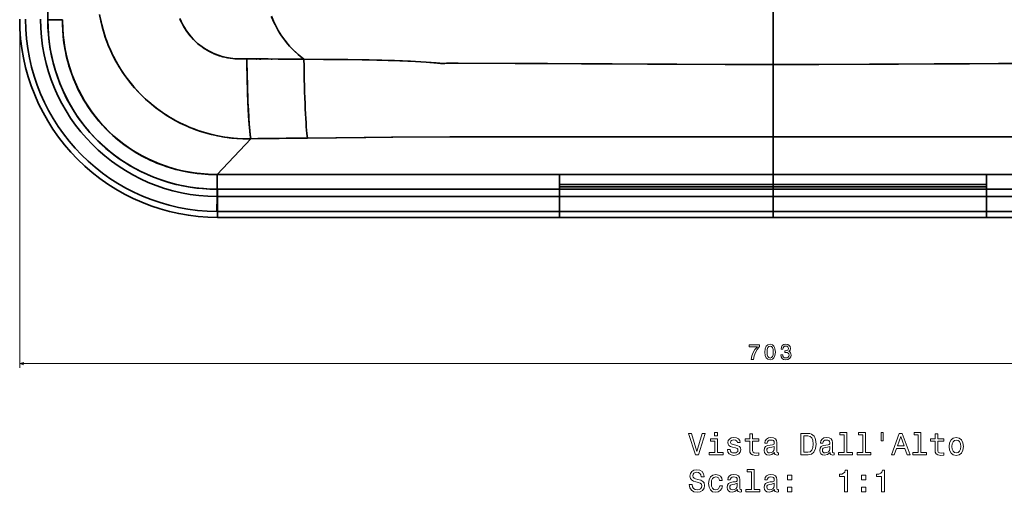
# Model space of a CAD drawing. Extents: x 242 to 1927, y 99 to 1406.
# Tile 1 of 11: x 242 to 703, y 99 to 320. Entities that reach past the tile are written whole.
import ezdxf

# ---------------------------------------------------------------- set-up
doc = ezdxf.new("R2010")
doc.units = 0

msp = doc.modelspace()

# ---------------------------------------------------------------- linework, layer by layer
at = {"color": 7, "lineweight": 35}
for p, q in [((254.83, 420.5), (254.83, 320.06)), ((254.83, 320.06), (254.83, 420.5)), ((594.5, 381.17), (594.5, 299.15)), ((594.5, 381.17), (594.5, 299.15)), ((594.5, 299.15), (594.5, 265.34)), ((594.5, 265.34), (594.5, 299.15)), ((349.87, 264.4), (334.1, 247.71)), ((334.1, 247.71), (349.87, 264.4)), ((334.1, 247.71), (494.5, 247.71)), ((334.1, 247.71), (494.5, 247.71)), ((334.1, 247.65), (494.5, 247.65)), ((494.5, 247.65), (334.1, 247.65)), ((494.5, 247.71), (594.5, 247.71)), ((494.5, 247.71), (594.5, 247.71)), ((594.5, 247.65), (494.5, 247.65)), ((494.5, 247.65), (594.5, 247.65)), ((594.5, 247.71), (694.5, 247.71)), ((694.5, 247.71), (594.5, 247.71)), ((694.5, 247.65), (594.5, 247.65)), ((694.5, 247.65), (594.5, 247.65)), ((694.5, 247.71), (854.9, 247.71)), ((854.9, 247.71), (694.5, 247.71)), ((854.9, 247.65), (694.5, 247.65)), ((854.9, 247.65), (694.5, 247.65)), ((494.5, 240.83), (334.35, 240.83)), ((334.35, 240.83), (494.5, 240.83)), ((494.5, 243.04), (594.5, 243.04)), ((594.5, 243.04), (494.5, 243.04)), ((494.5, 241.92), (594.5, 241.92)), ((594.5, 241.92), (494.5, 241.92)), ((494.5, 240.83), (594.5, 240.83)), ((594.5, 240.83), (494.5, 240.83)), ((694.5, 243.04), (594.5, 243.04)), ((594.5, 243.04), (694.5, 243.04)), ((694.5, 241.92), (594.5, 241.92)), ((594.5, 241.92), (694.5, 241.92)), ((594.5, 240.83), (694.5, 240.83)), ((694.5, 240.83), (594.5, 240.83)), ((854.65, 240.83), (694.5, 240.83)), ((854.65, 240.83), (694.5, 240.83)), ((334.35, 237.4), (494.5, 237.41)), ((334.35, 237.4), (494.5, 237.4)), ((494.5, 237.41), (594.5, 237.41)), ((494.5, 237.41), (594.5, 237.41)), ((694.5, 237.41), (594.5, 237.41)), ((694.5, 237.41), (594.5, 237.41)), ((694.5, 237.41), (854.65, 237.4)), ((854.65, 237.4), (694.5, 237.4)), ((334.35, 230.41), (494.5, 230.41)), ((334.35, 230.41), (494.5, 230.41)), ((334.35, 227.65), (494.5, 227.65)), ((494.5, 227.65), (334.35, 227.65)), ((494.5, 230.41), (594.5, 230.41)), ((494.5, 230.41), (594.5, 230.41)), ((494.5, 227.65), (594.5, 227.65)), ((494.5, 227.65), (594.5, 227.65)), ((694.5, 230.41), (594.5, 230.41)), ((694.5, 230.41), (594.5, 230.41)), ((694.5, 227.65), (594.5, 227.65)), ((694.5, 227.65), (594.5, 227.65)), ((854.65, 230.41), (694.5, 230.41)), ((854.65, 230.41), (694.5, 230.41)), ((854.65, 227.65), (694.5, 227.65)), ((694.5, 227.65), (854.65, 227.65))]:
    msp.add_line(p, q, dxfattribs=at)
at = {"color": 7, "lineweight": 13}
for p, q in [((241.65, 318.34), (241.65, 157.23)), ((241.65, 159.23), (944.58, 159.23))]:
    msp.add_line(p, q, dxfattribs=at)
at = {"color": 7, "lineweight": 35, "ltscale": 0.17058}
msp.add_line((254.83, 320.06), (261.66, 320.06), dxfattribs=at)
at = {"color": 7, "lineweight": 35, "ltscale": 0.17057}
msp.add_line((261.66, 320.06), (254.83, 320.06), dxfattribs=at)
at = {"color": 7, "lineweight": 35, "ltscale": 0.00085768}
for p, q in [((261.66, 320.06), (261.66, 320.09)), ((261.66, 320.09), (261.66, 320.06))]:
    msp.add_line(p, q, dxfattribs=at)
at = {"color": 7, "lineweight": 35, "ltscale": 0.001772}
for p, q in [((261.66, 320.06), (261.72, 320.03)), ((261.72, 320.03), (261.66, 320.06))]:
    msp.add_line(p, q, dxfattribs=at)
at = {"color": 7, "lineweight": 35, "ltscale": 0.001255}
msp.add_line((261.72, 320.08), (261.72, 320.03), dxfattribs=at)
msp.add_line((261.72, 320.08), (261.72, 320.03), dxfattribs=at)
at = {"color": 7, "lineweight": 35, "ltscale": 0.006035}
msp.add_line((352.48, 301.68), (352.72, 301.63), dxfattribs=at)
at = {"color": 7, "lineweight": 35, "ltscale": 0.005869}
msp.add_line((352.72, 301.63), (352.49, 301.68), dxfattribs=at)
at = {"color": 7, "lineweight": 35, "ltscale": 0.013504}
msp.add_line((354.53, 301.59), (353.99, 301.67), dxfattribs=at)
at = {"color": 7, "lineweight": 35, "ltscale": 0.013564}
msp.add_line((353.99, 301.67), (354.53, 301.59), dxfattribs=at)
at = {"color": 7, "lineweight": 35, "ltscale": 0.008282}
msp.add_line((359.83, 301.61), (359.5, 301.62), dxfattribs=at)
at = {"color": 7, "lineweight": 35, "ltscale": 0.007965}
msp.add_line((359.52, 301.62), (359.84, 301.61), dxfattribs=at)
at = {"color": 7, "lineweight": 35, "ltscale": 0.440666}
for p, q in [((594.5, 265.34), (594.5, 247.71)), ((594.5, 247.71), (594.5, 265.34))]:
    msp.add_line(p, q, dxfattribs=at)
at = {"color": 7, "lineweight": 35, "ltscale": 0.001128}
msp.add_line((334.05, 247.71), (334.1, 247.71), dxfattribs=at)
at = {"color": 7, "lineweight": 35, "ltscale": 0.001497}
msp.add_line((334.05, 247.71), (334.06, 247.65), dxfattribs=at)
at = {"color": 7, "lineweight": 35, "ltscale": 0.000563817}
msp.add_line((334.05, 247.71), (334.08, 247.71), dxfattribs=at)
at = {"color": 7, "lineweight": 35, "ltscale": 0.001504}
msp.add_line((334.06, 247.65), (334.05, 247.71), dxfattribs=at)
at = {"color": 7, "lineweight": 35, "ltscale": 0.170603}
msp.add_line((334.06, 240.83), (334.06, 247.65), dxfattribs=at)
at = {"color": 7, "lineweight": 35, "ltscale": 0.000972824}
for p, q in [((334.06, 247.65), (334.1, 247.65)), ((334.1, 247.65), (334.06, 247.65))]:
    msp.add_line(p, q, dxfattribs=at)
at = {"color": 7, "lineweight": 35, "ltscale": 0.170599}
msp.add_line((334.06, 247.65), (334.06, 240.83), dxfattribs=at)
at = {"color": 7, "lineweight": 35, "ltscale": 0.001474}
msp.add_line((334.1, 247.71), (334.1, 247.65), dxfattribs=at)
at = {"color": 7, "lineweight": 35, "ltscale": 0.001475}
msp.add_line((334.1, 247.65), (334.1, 247.71), dxfattribs=at)
at = {"color": 7, "lineweight": 35, "ltscale": 0.001472}
for p, q in [((494.5, 247.71), (494.5, 247.65)), ((694.5, 247.71), (694.5, 247.65))]:
    msp.add_line(p, q, dxfattribs=at)
at = {"color": 7, "lineweight": 35, "ltscale": 0.001484}
for p, q in [((494.5, 247.71), (494.5, 247.65)), ((694.5, 247.71), (694.5, 247.65))]:
    msp.add_line(p, q, dxfattribs=at)
at = {"color": 7, "lineweight": 35, "ltscale": 0.115454}
for p, q in [((494.5, 247.65), (494.5, 243.04)), ((694.5, 247.65), (694.5, 243.04))]:
    msp.add_line(p, q, dxfattribs=at)
at = {"color": 7, "lineweight": 35, "ltscale": 0.115463}
for p, q in [((494.5, 243.04), (494.5, 247.65)), ((694.5, 243.04), (694.5, 247.65))]:
    msp.add_line(p, q, dxfattribs=at)
at = {"color": 7, "lineweight": 35, "ltscale": 0.001483}
for p, q in [((594.5, 247.71), (594.5, 247.65)), ((594.5, 247.65), (594.5, 247.71))]:
    msp.add_line(p, q, dxfattribs=at)
at = {"color": 7, "lineweight": 35, "ltscale": 0.115455}
for p, q in [((594.5, 243.04), (594.5, 247.65)), ((594.5, 247.65), (594.5, 243.04))]:
    msp.add_line(p, q, dxfattribs=at)
at = {"color": 7, "lineweight": 35, "ltscale": 0.007191}
for p, q in [((334.35, 240.83), (334.06, 240.83)), ((334.06, 240.83), (334.35, 240.83)), ((334.06, 237.41), (334.35, 237.41))]:
    msp.add_line(p, q, dxfattribs=at)
at = {"color": 7, "lineweight": 35, "ltscale": 0.085596}
for p, q in [((334.06, 240.83), (334.06, 237.41)), ((334.06, 237.41), (334.06, 240.83))]:
    msp.add_line(p, q, dxfattribs=at)
at = {"color": 7, "lineweight": 35, "ltscale": 0.085612}
for p, q in [((334.35, 237.4), (334.35, 240.83)), ((334.35, 240.83), (334.35, 237.4))]:
    msp.add_line(p, q, dxfattribs=at)
at = {"color": 7, "lineweight": 35, "ltscale": 0.027937}
for p, q in [((494.5, 243.04), (494.5, 241.92)), ((594.5, 241.92), (594.5, 243.04)), ((594.5, 243.04), (594.5, 241.92)), ((694.5, 243.04), (694.5, 241.92))]:
    msp.add_line(p, q, dxfattribs=at)
at = {"color": 7, "lineweight": 35, "ltscale": 0.027936}
for p, q in [((494.5, 241.92), (494.5, 243.04)), ((694.5, 241.92), (694.5, 243.04))]:
    msp.add_line(p, q, dxfattribs=at)
at = {"color": 7, "lineweight": 35, "ltscale": 0.027225}
for p, q in [((494.5, 241.92), (494.5, 240.83)), ((594.5, 240.83), (594.5, 241.92)), ((594.5, 241.92), (594.5, 240.83)), ((694.5, 241.92), (694.5, 240.83))]:
    msp.add_line(p, q, dxfattribs=at)
at = {"color": 7, "lineweight": 35, "ltscale": 0.027214}
for p, q in [((494.5, 240.83), (494.5, 241.92)), ((694.5, 240.83), (694.5, 241.92))]:
    msp.add_line(p, q, dxfattribs=at)
at = {"color": 7, "lineweight": 35, "ltscale": 0.085609}
for p, q in [((494.5, 237.41), (494.5, 240.83)), ((494.5, 240.83), (494.5, 237.41)), ((594.5, 237.41), (594.5, 240.83)), ((594.5, 237.41), (594.5, 240.83)), ((694.5, 240.83), (694.5, 237.41)), ((694.5, 240.83), (694.5, 237.41))]:
    msp.add_line(p, q, dxfattribs=at)
at = {"color": 7, "lineweight": 35, "ltscale": 0.174834}
msp.add_line((334.04, 230.41), (334.06, 237.41), dxfattribs=at)
msp.add_line((334.04, 230.41), (334.06, 237.41), dxfattribs=at)
at = {"color": 7, "lineweight": 35, "ltscale": 0.00719}
msp.add_line((334.06, 237.41), (334.35, 237.4), dxfattribs=at)
at = {"color": 7, "lineweight": 35, "ltscale": 0.174833}
for p, q in [((334.35, 230.41), (334.35, 237.4)), ((334.35, 230.41), (334.35, 237.4)), ((494.5, 230.41), (494.5, 237.4)), ((694.5, 230.41), (694.5, 237.4))]:
    msp.add_line(p, q, dxfattribs=at)
at = {"color": 7, "lineweight": 35, "ltscale": 0.17484}
for p, q in [((494.5, 230.41), (494.5, 237.41)), ((594.5, 230.41), (594.5, 237.41)), ((594.5, 237.41), (594.5, 230.41)), ((694.5, 230.41), (694.5, 237.41))]:
    msp.add_line(p, q, dxfattribs=at)
at = {"color": 7, "lineweight": 35, "ltscale": 0.007796}
for p, q in [((334.04, 230.41), (334.35, 230.41)), ((334.35, 230.41), (334.04, 230.41))]:
    msp.add_line(p, q, dxfattribs=at)
at = {"color": 7, "lineweight": 35, "ltscale": 0.069099}
for p, q in [((334.35, 227.65), (334.35, 230.41)), ((334.35, 227.65), (334.35, 230.41)), ((494.5, 227.65), (494.5, 230.41)), ((494.5, 227.65), (494.5, 230.41)), ((594.5, 227.65), (594.5, 230.41)), ((594.5, 227.65), (594.5, 230.41)), ((694.5, 227.65), (694.5, 230.41)), ((694.5, 227.65), (694.5, 230.41))]:
    msp.add_line(p, q, dxfattribs=at)
at = {"color": 7, "lineweight": 35, "ltscale": 0.069101}
for p, q in [((594.5, 227.65), (594.5, 230.41)), ((594.5, 230.41), (594.5, 227.65))]:
    msp.add_line(p, q, dxfattribs=at)
at = {"color": 7, "lineweight": 35}
for points in [[(254.83, 320.06), (254.91, 316.59), (255.13, 313.13), (255.49, 309.68), (256, 306.25), (256.66, 302.85), (257.47, 299.48), (258.42, 296.14), (259.51, 292.85), (260.75, 289.61), (262.13, 286.42), (263.65, 283.3), (265.33, 280.21), (267.15, 277.19), (269.1, 274.26), (271.18, 271.41), (272.27, 270.03), (273.39, 268.67), (274.54, 267.34), (275.72, 266.03), (276.94, 264.75), (278.18, 263.49), (279.44, 262.27), (280.74, 261.08), (282.06, 259.91), (283.41, 258.78), (285.8, 256.89), (288.26, 255.09), (290.79, 253.39), (293.39, 251.8), (296.05, 250.3), (298.76, 248.92), (301.52, 247.63), (303.15, 246.93), (304.8, 246.27), (308.15, 245.06), (311.54, 244), (314.97, 243.09), (318.44, 242.33), (321.54, 241.79), (324.66, 241.37), (327.78, 241.07), (330.92, 240.89), (334.06, 240.83)], [(334.06, 240.83), (330.67, 240.9), (327.29, 241.11), (323.92, 241.46), (320.56, 241.95), (317.23, 242.58), (313.92, 243.35), (310.66, 244.26), (307.43, 245.3), (304.25, 246.49), (301.13, 247.81), (298.06, 249.26), (295.11, 250.82), (292.22, 252.5), (289.41, 254.3), (286.69, 256.22), (284.04, 258.26), (281.49, 260.41), (279.03, 262.67), (276.67, 265.03), (274.41, 267.49), (272.26, 270.04), (270.22, 272.69), (268.29, 275.44), (266.47, 278.27), (264.78, 281.18), (263.21, 284.16), (261.78, 287.2), (260.47, 290.3), (259.3, 293.45), (258.26, 296.65), (257.36, 299.9), (256.59, 303.17), (255.97, 306.48), (255.47, 309.85), (255.12, 313.24), (254.9, 316.65), (254.83, 320.06)], [(334.06, 247.65), (333.62, 247.65), (331.22, 247.7), (328.82, 247.81), (327.07, 247.95), (323.92, 248.3), (320.78, 248.78), (317.66, 249.4), (314.93, 250.06), (312.24, 250.82), (310.26, 251.45), (308.3, 252.14), (307.01, 252.63), (304.65, 253.59), (302.77, 254.43), (300.75, 255.41), (298.76, 256.45), (296.36, 257.82), (294.83, 258.76), (293.33, 259.73), (290.59, 261.64), (288.02, 263.62), (287.28, 264.24), (285.29, 265.96), (283.28, 267.84), (281.9, 269.22), (280.56, 270.63), (278.74, 272.68), (277.01, 274.8), (275.35, 276.99), (273.61, 279.5), (273.05, 280.36), (271.38, 283.11), (269.83, 285.92), (268.42, 288.81), (267.57, 290.7), (266.79, 292.61), (266.05, 294.54), (265.37, 296.51), (264.74, 298.5), (264.17, 300.51), (263.83, 301.86), (263.21, 304.57), (262.81, 306.62), (262.48, 308.67), (262.2, 310.74), (261.96, 312.95), (261.79, 315.18), (261.68, 317.76), (261.66, 318.9), (261.66, 320.06)], [(261.66, 320.06), (261.67, 318.36), (261.79, 315.29), (262.03, 312.26), (262.39, 309.25), (262.88, 306.25), (263.49, 303.28), (264.04, 301.03), (264.93, 297.88), (265.69, 295.57), (266.84, 292.48), (267.88, 289.99), (269.26, 287.05), (270.12, 285.37), (271.73, 282.51), (272.88, 280.64), (273.61, 279.5), (275.16, 277.25), (276.8, 275.07), (278.8, 272.61), (280.49, 270.71), (282.23, 268.87), (284.61, 266.58), (286.87, 264.58), (288.39, 263.33), (290.69, 261.57), (292.4, 260.35), (294.81, 258.77), (296.27, 257.87), (297.91, 256.92), (299.62, 255.99), (302.57, 254.53), (304.24, 253.77), (305.92, 253.06), (308.73, 251.98), (311.48, 251.05), (312.99, 250.59), (314.8, 250.09), (317.13, 249.52), (319.92, 248.94), (322.75, 248.46), (324.73, 248.19), (326.72, 247.98), (330.11, 247.74), (332.64, 247.66), (334.06, 247.65)], [(261.72, 320.03), (261.71, 319.35), (261.74, 317.99), (261.86, 315.12), (262.04, 312.78), (262.3, 310.44), (262.63, 308.12), (263.12, 305.36), (263.71, 302.63), (264.4, 299.93), (265.2, 297.26), (266.11, 294.61), (267.1, 292.02), (268.2, 289.47), (269.39, 286.96), (270.68, 284.5), (272.05, 282.12), (273.51, 279.79), (275.07, 277.52), (276.71, 275.3), (278.43, 273.17), (280.22, 271.11), (282.1, 269.11), (284.06, 267.19), (286.08, 265.36), (288.18, 263.6), (290.34, 261.92), (292.57, 260.33), (294.86, 258.82), (297.2, 257.41), (299.61, 256.08), (302.06, 254.85), (304.56, 253.71), (307.11, 252.66), (309.94, 251.63), (312.82, 250.72), (315.73, 249.92), (318.67, 249.25), (321.64, 248.7), (324.63, 248.27), (326.36, 248.08), (328.08, 247.93), (329.86, 247.82), (331.64, 247.74), (333.88, 247.71), (334.05, 247.71)], [(261.72, 320.03), (261.72, 319), (261.79, 316.52), (261.82, 315.8), (262.04, 312.81), (262.38, 309.83), (262.84, 306.88), (263.41, 303.93), (264.18, 300.76), (265.08, 297.63), (266.13, 294.54), (267.3, 291.52), (268.61, 288.56), (270.06, 285.65), (271.61, 282.85), (273.3, 280.12), (275.1, 277.47), (277.01, 274.91), (279.04, 272.45), (281.18, 270.08), (283.43, 267.8), (285.78, 265.62), (288.22, 263.56), (290.38, 261.89), (292.6, 260.31), (294.88, 258.81), (297.64, 257.16), (300.46, 255.63), (303.36, 254.24), (305.47, 253.32), (307.61, 252.47), (309.78, 251.69), (312.42, 250.84), (315.1, 250.09), (317.8, 249.44), (320.52, 248.89), (323.3, 248.45), (326.09, 248.11), (328.89, 247.87), (331, 247.76), (333.92, 247.71), (334.05, 247.71)], [(349.87, 264.4), (347.39, 264.36), (346.26, 264.37), (343.62, 264.5), (341, 264.72), (339.3, 264.92), (337.6, 265.16), (334.4, 265.74), (331.53, 266.38), (328.7, 267.13), (325.92, 268.01), (323.18, 268.99), (321.28, 269.74), (319.42, 270.55), (316.95, 271.72), (314.53, 272.98), (312.18, 274.32), (309.87, 275.77), (307.62, 277.29), (305.44, 278.9), (303.31, 280.6), (301.25, 282.38), (299.26, 284.24), (297.34, 286.18), (295.49, 288.2), (293.71, 290.3), (292.31, 292.09), (290.96, 293.92), (289.67, 295.8), (288.21, 298.11), (286.83, 300.47), (285.55, 302.88), (284.66, 304.71), (283.95, 306.26), (283.28, 307.85), (282.18, 310.68), (281.85, 311.63), (281, 314.24), (280.27, 316.84), (279.63, 319.49), (279.02, 322.59)], [(279.42, 320.5), (280.06, 317.67), (280.85, 314.76), (281.74, 311.93), (282.4, 310.08), (283.13, 308.2), (284.15, 305.81), (285.48, 303.03), (286.27, 301.49), (287.15, 299.91), (288.06, 298.35), (289.81, 295.59), (291.36, 293.36), (293.17, 290.98), (295.06, 288.69), (296.33, 287.27), (298.43, 285.06), (300.63, 282.94), (303.03, 280.83), (304.17, 279.9), (306.3, 278.25), (308.51, 276.68), (310.78, 275.18), (313.5, 273.56), (314.76, 272.86), (316.88, 271.75), (319.05, 270.71), (321.8, 269.53), (324.64, 268.45), (327.14, 267.61), (329.86, 266.81), (331.77, 266.32), (333.7, 265.88), (336.78, 265.3), (339.77, 264.86), (340.43, 264.79), (343.31, 264.52), (346.22, 264.37), (347.55, 264.36), (349.87, 264.4)], [(316.61, 320.69), (317.23, 319.25), (318.02, 317.67), (318.56, 316.71), (319.13, 315.76), (319.74, 314.84), (320.79, 313.4), (321.91, 312.03), (323.1, 310.75), (324.35, 309.55), (325.7, 308.4), (327.12, 307.33), (328.62, 306.33), (330.17, 305.43), (331.75, 304.63), (333.4, 303.92), (335.11, 303.29), (336.81, 302.78), (338.57, 302.37), (340.37, 302.05), (342.55, 301.81), (343.66, 301.75), (345.45, 301.73), (348.01, 301.73)], [(348.01, 301.73), (344.95, 301.73), (343.62, 301.75), (342.46, 301.82), (340.35, 302.06), (339.05, 302.27), (337.78, 302.54), (336.49, 302.87), (335.23, 303.25), (333.99, 303.69), (332.77, 304.18), (331.56, 304.72), (330.39, 305.31), (329.24, 305.96), (328.12, 306.65), (327.04, 307.39), (325.99, 308.17), (324.97, 309.01), (323.99, 309.88), (322.73, 311.14), (321.54, 312.47), (320.42, 313.88), (319.56, 315.09), (318.76, 316.36), (318.03, 317.66), (317.42, 318.86), (316.86, 320.08)], [(359.55, 321.7), (360.5, 319.44), (361.56, 317.23), (362.73, 315.09), (364.02, 313.01), (365.28, 311.2), (366.62, 309.45), (368.04, 307.77), (369.6, 306.11), (371.24, 304.52), (372.97, 303.02), (374.77, 301.61)], [(374.77, 301.61), (373.9, 302.27), (372.07, 303.78), (370.38, 305.34), (368.82, 306.92), (367.38, 308.53), (366.4, 309.72), (365.16, 311.36), (363.99, 313.05), (362.91, 314.78), (361.91, 316.56), (361.29, 317.77), (360.7, 318.98), (359.64, 321.46)], [(349.87, 264.4), (349.63, 266.04), (349.4, 268.16), (349.16, 271.06), (348.94, 274.32), (348.74, 277.92), (348.56, 281.74), (348.27, 289.81), (348.07, 298.22), (348.01, 301.73)], [(348.01, 301.73), (362.7, 301.69), (374.77, 301.61)], [(374.77, 301.61), (357.98, 301.71), (348.01, 301.73)], [(348.01, 301.73), (348.17, 293.57), (348.41, 285.64), (348.72, 278.15), (349.03, 272.85), (349.39, 268.29), (349.58, 266.42), (349.87, 264.4)], [(594.5, 299.15), (574.97, 299.18), (549.43, 299.27), (488.9, 299.55), (447.07, 299.69), (443.34, 299.7), (441.61, 299.69), (440.64, 299.64), (439.54, 299.6), (438.44, 299.68), (437.3, 299.8), (432.09, 300.23), (427.05, 300.53), (419.61, 300.85), (414.28, 301.02), (408.95, 301.16), (402.11, 301.3), (395.28, 301.41), (385, 301.53), (374.77, 301.61)], [(374.77, 301.61), (383.86, 301.54), (392.98, 301.44), (405.29, 301.24), (411.25, 301.1), (417.21, 300.93), (424.62, 300.65), (427.09, 300.53), (432.01, 300.23), (436.71, 299.85), (437.98, 299.73), (438.77, 299.65), (439.56, 299.6), (440.72, 299.65), (441.9, 299.69), (443.3, 299.7), (473.63, 299.61), (535.66, 299.34), (572.11, 299.18), (594.5, 299.15)], [(594.5, 299.15), (614.03, 299.18), (639.57, 299.27), (700.1, 299.55), (741.93, 299.69), (745.66, 299.7), (747.39, 299.69), (748.36, 299.64), (749.46, 299.6), (750.56, 299.68), (751.7, 299.8), (756.91, 300.23), (761.95, 300.53), (769.39, 300.85), (774.72, 301.02), (780.05, 301.16), (786.89, 301.3), (793.72, 301.41), (804, 301.53), (814.23, 301.61)], [(594.5, 299.15), (615.95, 299.18), (653.24, 299.34), (719.94, 299.62), (745.84, 299.7), (746.97, 299.7), (748.33, 299.64), (749.62, 299.6), (750.38, 299.67), (752.3, 299.85), (756.95, 300.23), (762.24, 300.54), (770.09, 300.87), (775.49, 301.04), (780.89, 301.18), (787.91, 301.32), (794.93, 301.43), (804.59, 301.53), (814.23, 301.61)], [(594.5, 265.34), (517.94, 265.29), (443.16, 265.23), (416.47, 265.13), (403.76, 265.02), (376.41, 264.73)], [(594.5, 265.34), (518.02, 265.29), (443.24, 265.23), (415.82, 265.12), (403.02, 265.01), (376.41, 264.73)], [(594.5, 265.34), (671.06, 265.29), (745.84, 265.23), (772.53, 265.13), (785.24, 265.02), (812.59, 264.73)], [(812.59, 264.73), (794.64, 264.93), (774.88, 265.11), (759.79, 265.21), (741.08, 265.24), (671.08, 265.29), (594.5, 265.34)]]:
    msp.add_lwpolyline(points, dxfattribs=at)
at = {"color": 7, "lineweight": 13}
for points in [[(584.24, 161.23), (585.26, 161.23), (585.6, 162.89), (586.18, 164.45), (587.01, 165.89), (588.09, 167.24), (588.09, 168.08), (583.29, 168.08), (583.29, 167.16), (587.12, 167.16), (586.01, 165.8), (585.17, 164.38), (584.59, 162.86)], [(590.69, 164.65), (590.84, 163.07), (591.31, 161.94), (592.07, 161.25), (593.12, 161.03), (594.16, 161.25), (594.91, 161.94), (595.38, 163.07), (595.54, 164.65), (595.38, 166.22), (595.19, 166.85), (594.91, 167.36), (594.16, 168.05), (593.12, 168.28), (592.07, 168.05), (591.31, 167.35), (590.84, 166.22)], [(591.66, 164.65), (591.74, 165.87), (591.99, 166.75), (592.44, 167.26), (593.12, 167.44), (593.78, 167.26), (594.24, 166.75), (594.49, 165.87), (594.57, 164.65), (594.49, 163.42), (594.24, 162.54), (593.78, 162.03), (593.12, 161.86), (592.44, 162.03), (591.99, 162.54), (591.74, 163.42)], [(598.05, 163.43), (598.05, 163.36), (598.21, 162.39), (598.68, 161.66), (599.43, 161.2), (600.42, 161.03), (601.47, 161.2), (602.25, 161.64), (602.76, 162.35), (602.94, 163.26), (602.86, 163.85), (602.64, 164.34), (602.27, 164.71), (601.79, 164.98), (602.45, 165.53), (602.68, 166.39), (602.53, 167.18), (602.09, 167.78), (601.39, 168.15), (600.42, 168.28), (599.51, 168.12), (598.81, 167.67), (598.36, 166.97), (598.21, 166.03), (598.21, 165.96), (599.11, 165.96), (599.19, 166.61), (599.45, 167.07), (599.87, 167.35), (600.47, 167.45), (600.99, 167.37), (601.38, 167.16), (601.61, 166.82), (601.7, 166.35), (601.61, 165.86), (601.37, 165.53), (600.94, 165.32), (600.37, 165.26), (599.97, 165.27), (599.97, 164.48), (600.47, 164.5), (601.1, 164.41), (601.58, 164.16), (601.86, 163.77), (601.96, 163.26), (601.85, 162.67), (601.56, 162.24), (601.09, 161.97), (600.48, 161.88), (599.84, 161.98), (599.38, 162.28), (599.09, 162.76), (598.98, 163.43)], [(561.34, 126.64), (558.84, 118.12), (556.26, 126.64), (554.89, 126.64), (558.12, 116.62), (559.56, 116.62), (562.71, 126.64)], [(568.45, 126.97), (567.11, 126.97), (567.11, 125.53), (568.45, 125.53)], [(576.99, 121.13), (575.77, 121.42), (574.86, 121.75), (574.56, 122.43), (574.64, 122.91), (574.95, 123.25), (575.44, 123.47), (576.14, 123.55), (576.82, 123.47), (577.35, 123.21), (577.7, 122.82), (577.84, 122.3), (579.08, 122.3), (579.08, 122.33), (578.87, 123.27), (578.28, 124), (577.35, 124.46), (576.14, 124.64), (574.92, 124.46), (574.02, 123.99), (573.46, 123.28), (573.29, 122.39), (573.42, 121.52), (573.82, 120.92), (574.49, 120.49), (575.45, 120.18), (576.86, 119.84), (577.73, 119.48), (577.96, 119.19), (578.04, 118.76), (577.91, 118.22), (577.57, 117.82), (577.01, 117.56), (576.26, 117.47), (575.47, 117.56), (574.89, 117.86), (574.5, 118.35), (574.34, 119.03), (573.12, 119.03), (573.32, 117.88), (573.91, 117.04), (574.85, 116.54), (576.14, 116.35), (577.5, 116.54), (578.49, 117.04), (579.1, 117.85), (579.31, 118.9), (579.15, 119.81), (578.71, 120.43), (577.97, 120.83)], [(583.58, 123.02), (583.58, 119.15), (583.66, 117.89), (584.07, 117.03), (584.87, 116.52), (586.24, 116.35), (587.74, 116.42), (587.74, 117.52), (586.65, 117.43), (585.65, 117.55), (585.12, 117.91), (584.89, 118.51), (584.85, 119.36), (584.85, 123.02), (587.74, 123.02), (587.74, 124.1), (584.85, 124.1), (584.85, 126.36), (583.58, 126.36), (583.58, 124.1), (581.39, 124.1), (581.39, 123.02)], [(595.15, 117.63), (595.15, 117.59), (595.22, 117.1), (595.44, 116.75), (596.34, 116.48), (597.05, 116.6), (597.05, 117.57), (596.75, 117.53), (596.34, 117.72), (596.27, 118.3), (596.27, 122.3), (596.1, 123.32), (595.6, 124.04), (594.72, 124.48), (593.48, 124.64), (592.27, 124.46), (591.37, 123.97), (590.81, 123.21), (590.62, 122.2), (590.62, 122.11), (591.76, 122.11), (591.86, 122.72), (592.18, 123.15), (592.7, 123.41), (593.43, 123.51), (594.14, 123.44), (594.64, 123.22), (594.95, 122.85), (595.05, 122.33), (594.99, 121.72), (594.76, 121.42), (594.18, 121.28), (593.1, 121.16), (591.86, 120.9), (590.98, 120.44), (590.47, 119.72), (590.31, 118.66), (590.45, 117.7), (590.9, 117), (591.62, 116.55), (592.61, 116.39), (593.95, 116.7)], [(610.87, 126.62), (607.54, 126.62), (607.54, 116.62), (610.87, 116.62), (612.44, 116.94), (613.61, 117.91), (614.33, 119.48), (614.59, 121.62), (614.36, 123.81), (614.07, 124.68), (613.66, 125.37), (612.5, 126.31), (611.73, 126.54)], [(610.77, 125.43), (611.86, 125.21), (612.61, 124.55), (613.06, 123.37), (613.2, 121.62), (613.04, 119.94), (612.6, 118.76), (611.83, 118.05), (610.77, 117.82), (608.88, 117.82), (608.88, 125.43)], [(621.17, 117.63), (621.17, 117.59), (621.24, 117.1), (621.46, 116.75), (622.37, 116.48), (623.07, 116.6), (623.07, 117.57), (622.77, 117.53), (622.37, 117.72), (622.3, 118.3), (622.3, 122.3), (622.12, 123.32), (621.62, 124.04), (620.74, 124.48), (619.5, 124.64), (618.29, 124.46), (617.4, 123.97), (616.83, 123.21), (616.65, 122.2), (616.65, 122.11), (617.79, 122.11), (617.89, 122.72), (618.2, 123.15), (618.72, 123.41), (619.46, 123.51), (620.16, 123.44), (620.67, 123.22), (620.97, 122.85), (621.07, 122.33), (621.01, 121.72), (620.78, 121.42), (620.21, 121.28), (619.13, 121.16), (617.89, 120.9), (617.01, 120.44), (616.49, 119.72), (616.33, 118.66), (616.47, 117.7), (616.92, 117), (617.64, 116.55), (618.64, 116.39), (619.98, 116.7)], [(627.77, 125.9), (627.77, 117.69), (625.16, 117.69), (625.16, 116.62), (631.63, 116.62), (631.63, 117.69), (629.04, 117.69), (629.04, 126.97), (625.78, 126.97), (625.78, 125.9)], [(636.45, 125.9), (636.45, 117.69), (633.84, 117.69), (633.84, 116.62), (640.31, 116.62), (640.31, 117.69), (637.71, 117.69), (637.71, 126.97), (634.46, 126.97), (634.46, 125.9)], [(645.11, 126.98), (645.11, 123.06), (646.07, 123.06), (646.07, 126.98)], [(649.87, 116.62), (651.2, 116.62), (652.25, 119.56), (656.24, 119.56), (657.3, 116.62), (658.65, 116.62), (654.99, 126.64), (653.52, 126.64)], [(652.71, 120.79), (654.26, 125.2), (655.8, 120.79)], [(662.47, 125.9), (662.47, 117.69), (659.86, 117.69), (659.86, 116.62), (666.33, 116.62), (666.33, 117.69), (663.74, 117.69), (663.74, 126.97), (660.48, 126.97), (660.48, 125.9)], [(670.32, 123.02), (670.32, 119.15), (670.41, 117.89), (670.81, 117.03), (671.62, 116.52), (672.99, 116.35), (674.49, 116.42), (674.49, 117.52), (673.39, 117.43), (672.4, 117.55), (671.86, 117.91), (671.63, 118.51), (671.59, 119.36), (671.59, 123.02), (674.49, 123.02), (674.49, 124.1), (671.59, 124.1), (671.59, 126.36), (670.32, 126.36), (670.32, 124.1), (668.13, 124.1), (668.13, 123.02)], [(676.92, 120.49), (677.15, 118.73), (677.81, 117.43), (678.87, 116.62), (680.28, 116.35), (681.68, 116.62), (682.73, 117.42), (683.39, 118.71), (683.64, 120.49), (683.39, 122.24), (682.73, 123.55), (681.68, 124.35), (680.28, 124.64), (678.87, 124.35), (677.81, 123.54), (677.15, 122.24)], [(568.4, 117.69), (568.4, 124.1), (565.15, 124.1), (565.15, 123.02), (567.14, 123.02), (567.14, 117.69), (564.54, 117.69), (564.54, 116.62), (571.03, 116.62), (571.03, 117.69)], [(595, 119.33), (594.83, 118.58), (594.37, 118.01), (593.68, 117.63), (592.83, 117.5), (592.28, 117.57), (591.89, 117.81), (591.65, 118.21), (591.57, 118.77), (591.63, 119.28), (591.86, 119.64), (592.79, 120.04), (593.95, 120.21), (595, 120.56)], [(621.03, 119.33), (620.85, 118.58), (620.39, 118.01), (619.7, 117.63), (618.85, 117.5), (618.3, 117.57), (617.91, 117.81), (617.67, 118.21), (617.6, 118.77), (617.66, 119.28), (617.89, 119.64), (618.81, 120.04), (619.98, 120.21), (621.03, 120.56)], [(678.22, 120.5), (678.35, 121.8), (678.75, 122.73), (679.4, 123.31), (680.28, 123.51), (681.14, 123.31), (681.79, 122.75), (682.19, 121.8), (682.34, 120.5), (682.19, 119.19), (681.79, 118.24), (681.14, 117.66), (680.28, 117.47), (679.4, 117.66), (678.75, 118.24), (678.35, 119.19)], [(556.56, 102.65), (555.25, 102.65), (555.54, 101.12), (556.26, 100), (557.37, 99.32), (558.87, 99.07), (560.35, 99.3), (561.46, 99.94), (562.17, 100.93), (562.43, 102.24), (562.21, 103.43), (561.6, 104.19), (560.62, 104.69), (559.31, 105.07), (558.19, 105.34), (557.45, 105.66), (557.04, 106.12), (556.91, 106.84), (557.04, 107.49), (557.41, 107.98), (557.99, 108.31), (558.78, 108.43), (559.59, 108.28), (560.22, 107.89), (560.64, 107.24), (560.84, 106.36), (562.15, 106.36), (562.15, 106.39), (561.92, 107.75), (561.24, 108.76), (560.18, 109.39), (558.74, 109.61), (557.44, 109.39), (556.43, 108.79), (555.78, 107.85), (555.55, 106.64), (555.74, 105.56), (556.29, 104.82), (557.15, 104.33), (558.33, 103.96), (559.5, 103.63), (560.38, 103.31), (560.91, 102.85), (561.1, 102.1), (560.93, 101.34), (560.48, 100.76), (559.8, 100.4), (558.92, 100.28), (557.94, 100.44), (557.19, 100.9), (556.72, 101.65)], [(569.46, 104.52), (570.71, 104.52), (570.45, 105.67), (569.83, 106.58), (568.87, 107.14), (567.61, 107.36), (566.23, 107.07), (565.18, 106.26), (564.51, 104.95), (564.28, 103.19), (564.5, 101.45), (565.15, 100.15), (566.17, 99.35), (567.57, 99.07), (568.81, 99.29), (569.77, 99.89), (570.44, 100.85), (570.72, 102.11), (569.51, 102.11), (569.3, 101.31), (568.89, 100.7), (568.32, 100.33), (567.61, 100.21), (566.73, 100.4), (566.1, 100.98), (565.71, 101.91), (565.58, 103.24), (565.71, 104.53), (566.11, 105.47), (566.76, 106.05), (567.61, 106.25), (568.36, 106.12), (568.92, 105.79), (569.3, 105.24)], [(577.8, 100.36), (577.8, 100.31), (577.87, 99.82), (578.09, 99.48), (579, 99.2), (579.7, 99.32), (579.7, 100.3), (579.4, 100.26), (579, 100.44), (578.92, 101.02), (578.92, 105.02), (578.75, 106.05), (578.25, 106.77), (577.37, 107.2), (576.13, 107.36), (574.92, 107.19), (574.02, 106.7), (573.46, 105.93), (573.28, 104.92), (573.28, 104.84), (574.41, 104.84), (574.51, 105.44), (574.83, 105.87), (575.35, 106.13), (576.09, 106.23), (576.79, 106.16), (577.3, 105.95), (577.6, 105.57), (577.7, 105.05), (577.64, 104.45), (577.41, 104.15), (576.83, 104), (575.75, 103.89), (574.51, 103.63), (573.64, 103.17), (573.12, 102.45), (572.96, 101.38), (573.1, 100.43), (573.55, 99.72), (574.27, 99.28), (575.26, 99.12), (576.6, 99.42)], [(584.4, 108.63), (584.4, 100.41), (581.79, 100.41), (581.79, 99.35), (588.26, 99.35), (588.26, 100.41), (585.67, 100.41), (585.67, 109.69), (582.41, 109.69), (582.41, 108.63)], [(595.15, 100.36), (595.15, 100.31), (595.22, 99.82), (595.44, 99.48), (596.34, 99.2), (597.05, 99.32), (597.05, 100.3), (596.75, 100.26), (596.34, 100.44), (596.27, 101.02), (596.27, 105.02), (596.1, 106.05), (595.6, 106.77), (594.72, 107.2), (593.48, 107.36), (592.27, 107.19), (591.37, 106.7), (590.81, 105.93), (590.62, 104.92), (590.62, 104.84), (591.76, 104.84), (591.86, 105.44), (592.18, 105.87), (592.7, 106.13), (593.43, 106.23), (594.14, 106.16), (594.64, 105.95), (594.95, 105.57), (595.05, 105.05), (594.99, 104.45), (594.76, 104.15), (594.18, 104), (593.1, 103.89), (591.86, 103.63), (590.98, 103.17), (590.47, 102.45), (590.31, 101.38), (590.45, 100.43), (590.9, 99.72), (591.62, 99.28), (592.61, 99.12), (593.95, 99.42)], [(601.21, 104.94), (603.2, 104.94), (603.2, 107.09), (601.21, 107.09)], [(627.97, 99.35), (629.28, 99.35), (629.28, 109.42), (628.3, 109.42), (628.04, 108.54), (627.53, 107.95), (626.73, 107.6), (625.64, 107.49), (625.64, 106.47), (627.97, 106.47)], [(635.91, 104.94), (637.9, 104.94), (637.9, 107.09), (635.91, 107.09)], [(645.32, 99.35), (646.63, 99.35), (646.63, 109.42), (645.65, 109.42), (645.39, 108.54), (644.87, 107.95), (644.08, 107.6), (642.99, 107.49), (642.99, 106.47), (645.32, 106.47)], [(577.66, 102.06), (577.48, 101.31), (577.02, 100.73), (576.33, 100.36), (575.48, 100.23), (574.93, 100.3), (574.54, 100.53), (574.3, 100.93), (574.23, 101.49), (574.28, 102), (574.51, 102.36), (575.44, 102.76), (576.6, 102.94), (577.66, 103.28)], [(595, 102.06), (594.83, 101.31), (594.37, 100.73), (593.68, 100.36), (592.83, 100.23), (592.28, 100.3), (591.89, 100.53), (591.65, 100.93), (591.57, 101.49), (591.63, 102), (591.86, 102.36), (592.79, 102.76), (593.95, 102.94), (595, 103.28)], [(601.21, 99.35), (603.2, 99.35), (603.2, 101.49), (601.21, 101.49)], [(635.91, 99.35), (637.9, 99.35), (637.9, 101.49), (635.91, 101.49)]]:
    msp.add_lwpolyline(points, close=True, dxfattribs=at)
msp.add_lwpolyline([(243.58, 159.75), (241.65, 159.23), (243.58, 158.71)], dxfattribs=at)
at = {"color": 7, "lineweight": 35}
for centre, radius, start, end in [((334.34, 320.34), 92.69, 179.9945, 270.0054), ((334.34, 320.34), 92.69, 179.9946, 270.0054), ((334.34, 320.34), 89.93, 179.9943, 269.807), ((334.34, 320.34), 89.93, 179.9943, 269.807), ((334.34, 320.34), 82.93, 179.9937, 269.8073), ((334.34, 320.34), 82.93, 179.9937, 269.8073), ((587.51, -17912.81), 18178.77, 90.665352, 90.749008), ((587.5, -17912.52), 18178.48, 90.665352, 90.749008)]:
    msp.add_arc(centre, radius, start, end, dxfattribs=at)
for ratio, start_param in [(0.041573, 4.75325), (0.041574, 4.753252)]:
    msp.add_ellipse((376.41, 303.26), major_axis=(0.46, -40), ratio=ratio, start_param=start_param, end_param=6.010822, dxfattribs=at)

doc.saveas('drawing.dxf')
